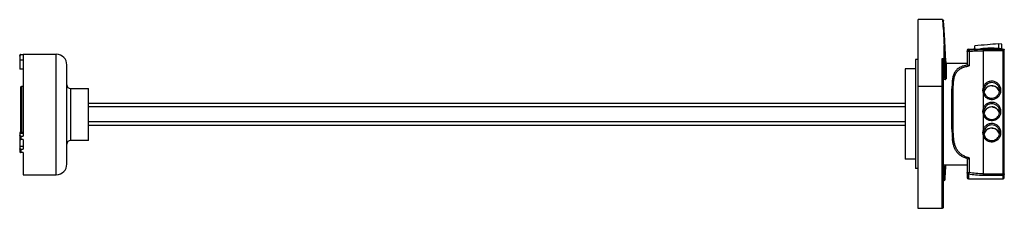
# Model space of a CAD drawing. Header units: millimetres. Extents: x 79 to 610, y 426 to 527.
import ezdxf

# ---------------------------------------------------------------- set-up
doc = ezdxf.new("R2010")
doc.units = ezdxf.units.MM
doc.header["$LTSCALE"] = 61.821587
doc.layers.get('0').update_dxf_attribs({"linetype": 'CONTINUOUS'})

msp = doc.modelspace()

# ---------------------------------------------------------------- linework, layer by layer
at = {"color": 7}
for p, q in [((576.51, 527.44), (563.43, 527.44)), ((563.43, 425.6), (563.43, 527.44)), ((577.63, 518.48), (577.62, 518.76)), ((577.63, 518.48), (577.63, 518.57)), ((577.85, 513.13), (577.82, 514.38)), ((589.83, 510.82), (589.83, 503.13)), ((590.53, 511.52), (593.26, 511.52)), ((590.53, 511.52), (590.53, 510.95)), ((590.86, 510.33), (590.86, 502.46)), ((593.9, 511.48), (593.9, 513.39)), ((609.81, 511.27), (598.43, 511.27)), ((598.43, 511.27), (598.43, 491.01)), ((609.13, 510.65), (598.43, 510.65)), ((608.52, 514.19), (606.62, 514.45)), ((606.62, 514.45), (606.62, 511.86)), ((607.86, 511.52), (609.83, 511.52)), ((608.52, 511.61), (608.52, 514.19)), ((609.13, 441.52), (609.13, 510.65)), ((609.83, 442.22), (609.83, 511.52)), ((79.33, 508.03), (79.33, 500.67)), ((79.33, 505.77), (81.13, 505.77)), ((79.93, 508.63), (79.93, 508.37)), ((79.93, 508.63), (81.13, 508.63)), ((81.13, 508.37), (79.93, 508.37)), ((81.13, 508.77), (81.13, 508.63)), ((81.13, 508.77), (99.03, 508.77)), ((81.13, 508.37), (81.13, 464.64)), ((99.03, 443.77), (99.03, 508.77)), ((563.43, 506.02), (561.93, 506.02)), ((561.93, 506.02), (561.93, 447.02)), ((576.43, 506.45), (577.38, 506.45)), ((576.43, 425.6), (576.43, 506.45)), ((576.92, 505.88), (577.38, 505.88)), ((576.93, 505.77), (576.93, 426.28)), ((577.38, 505.88), (577.38, 506.45)), ((578.42, 504.02), (589.83, 504.02)), ((578.42, 504.02), (578.42, 495.51)), ((81.13, 500.67), (79.33, 500.67)), ((104.73, 449.47), (104.73, 503.07)), ((561.93, 500.97), (556.33, 500.97)), ((556.33, 500.97), (556.33, 452.07)), ((577.93, 495.11), (576.93, 495.11)), ((79.83, 490.92), (79.83, 466.62)), ((80.23, 491.32), (80.23, 466.62)), ((81.13, 491.32), (80.23, 491.32)), ((106.73, 490.27), (106.73, 462.27)), ((106.73, 490.27), (116.43, 490.27)), ((116.43, 462.27), (116.43, 490.27)), ((576.43, 491.34), (563.43, 491.34)), ((581.63, 468.41), (581.63, 490.11)), ((582.33, 468.62), (582.33, 489.76)), ((598.83, 489.21), (598.83, 489.25)), ((598.93, 488.4), (599.09, 489)), ((599.09, 489.01), (599.09, 489)), ((607.27, 488.53), (607.33, 489.25)), ((598.43, 487.64), (598.43, 479.58)), ((116.43, 482.4), (556.33, 482.4)), ((556.33, 480.4), (116.43, 480.4)), ((598.83, 477.78), (598.83, 477.82)), ((598.93, 476.97), (599.09, 477.57)), ((599.09, 477.57), (599.09, 477.57)), ((607.27, 477.1), (607.33, 477.82)), ((116.43, 472.4), (556.33, 472.4)), ((598.43, 476.21), (598.43, 468.15)), ((556.33, 470.4), (116.43, 470.4)), ((79.33, 466.62), (79.33, 456.11)), ((81.13, 466.62), (79.33, 466.62)), ((81.13, 465.94), (79.33, 465.94)), ((79.93, 464.64), (79.93, 462.69)), ((79.93, 464.64), (81.13, 464.64)), ((81.13, 462.69), (79.93, 462.69)), ((81.13, 462.69), (81.13, 457.49)), ((116.43, 462.27), (106.73, 462.27)), ((598.43, 464.77), (598.43, 443.5)), ((598.83, 466.35), (598.83, 466.39)), ((598.93, 465.54), (599.09, 466.14)), ((599.09, 466.14), (599.09, 466.14)), ((607.27, 465.66), (607.33, 466.39)), ((81.13, 458.92), (79.33, 458.92)), ((79.93, 457.49), (79.93, 455.81)), ((79.93, 457.49), (81.13, 457.49)), ((81.13, 455.81), (79.93, 455.81)), ((81.13, 455.81), (81.13, 443.77)), ((561.93, 452.07), (556.33, 452.07)), ((589.83, 452.03), (589.83, 442.22)), ((590.86, 452.84), (590.86, 444.96)), ((563.43, 447.02), (561.93, 447.02)), ((576.93, 449.02), (589.83, 449.02)), ((81.13, 443.77), (99.03, 443.77)), ((576.92, 440.81), (577.38, 440.81)), ((577.38, 440.65), (576.93, 440.65)), ((577.38, 440.65), (577.38, 440.81)), ((590.53, 444.25), (590.53, 441.52)), ((590.53, 441.52), (609.13, 441.52)), ((598.43, 444.24), (609.13, 444.24)), ((598.43, 443.5), (609.13, 443.5)), ((576.43, 425.6), (563.43, 425.6))]:
    msp.add_line(p, q, dxfattribs=at)
for points in [[(577.63, 518.57), (577.37, 522.5), (577.03, 526.81)], [(599.09, 487.8), (598.89, 488.55), (598.83, 489.21)], [(599.09, 476.37), (598.89, 477.12), (598.83, 477.78)], [(599.09, 464.94), (598.89, 465.69), (598.83, 466.35)]]:
    msp.add_lwpolyline(points, dxfattribs=at)
for centre, radius, start, end in [((-2639.86, 336.65), 3222.63, 2.97703, 3.23941), ((388.56, 507.99), 189.36, 1.9315, 3.1743), ((419.98, 509.39), 157.43, 358.9294, 1.5088), ((419.75, 508.98), 158.16, 358.9338, 1.5026), ((590.53, 510.82), 0.7, 90, 180), ((99.03, 503.07), 5.7, 0, 90), ((576.44, 505.77), 0.493, 0.0264, 13.5057), ((-2349.53, 352.02), 2930.96, 2.79825, 3.00918), ((-2238.24, 357.08), 2820.05, 2.81371, 3.0279), ((80.23, 490.92), 0.4, 90, 180), ((106.73, 492.27), 2, 180, 270), ((603.24, 489.33), 5.1, 160.6687, 199.3313), ((603.04, 487.56), 4.21, 159.8618, 168.6923), ((603.08, 487.51), 4.27, 107.7774, 116.9108), ((603.08, 487.48), 4.3, 90.0493, 107.7166), ((603.08, 487.51), 4.28, 86.8957, 89.9997), ((603.12, 487.55), 4.21, 13.0139, 22.2453), ((603.13, 487.56), 4.2, 14.6463, 21.2087), ((603.15, 487.56), 4.18, 13.316, 14.6383), ((603.13, 487.56), 4.2, 10.9303, 13.3153), ((603.12, 487.55), 4.21, 9.6477, 13.0084), ((603.24, 477.89), 5.1, 160.6687, 199.3313), ((603.04, 476.12), 4.21, 159.8618, 168.6923), ((603.08, 476.08), 4.27, 107.7774, 116.9108), ((603.08, 476.05), 4.3, 90.0493, 107.7166), ((603.08, 476.07), 4.28, 86.8957, 89.9997), ((603.12, 476.12), 4.21, 13.0139, 22.2453), ((603.13, 476.12), 4.2, 14.6463, 21.2087), ((603.15, 476.13), 4.18, 13.316, 14.6383), ((603.13, 476.12), 4.2, 10.9303, 13.3153), ((603.12, 476.12), 4.21, 9.6477, 13.0084), ((603.24, 466.46), 5.1, 160.6687, 199.3313), ((603.08, 464.65), 4.27, 107.7774, 116.9108), ((603.08, 464.62), 4.3, 90.0493, 107.7166), ((603.08, 464.64), 4.28, 86.8957, 89.9997), ((106.73, 460.27), 2, 90, 180), ((603.04, 464.69), 4.21, 159.8618, 168.6923), ((603.12, 464.69), 4.21, 13.0139, 22.2453), ((603.13, 464.69), 4.2, 14.6463, 21.2087), ((603.15, 464.7), 4.18, 13.316, 14.6383), ((603.13, 464.69), 4.2, 10.9303, 13.3153), ((603.12, 464.69), 4.21, 9.6477, 13.0084), ((99.03, 449.47), 5.7, 270, 360), ((-291.41, 500.18), 870.81, 356.09116, 356.63201), ((-300.29, 501.37), 880.23, 356.07558, 356.59044), ((577.38, 441.15), 0.5, 270, 356.0723), ((590.53, 442.22), 0.7, 180, 270), ((609.13, 442.22), 0.7, 270, 360)]:
    msp.add_arc(centre, radius, start, end, dxfattribs=at)
msp.add_ellipse((602.83, 476.52), major_axis=(26.01, -26.1), ratio=0.896788, start_param=2.431149, end_param=2.513162, dxfattribs=at)
for points, knots in [([(576.51, 527.44), (576.58, 527.44), (576.73, 527.39), (576.89, 527.23), (576.99, 527.03), (577.02, 526.89), (577.03, 526.81)], [0, 0, 0, 0, 0.253311, 0.504272, 0.752799, 1, 1, 1, 1]), ([(576.51, 527.44), (576.61, 526.28), (577, 521.66), (577.26, 517.02), (577.35, 513.54)], [0, 0, 0, 0, 0.250305, 1, 1, 1, 1]), ([(577.35, 513.54), (577.47, 513.54), (577.72, 513.47), (577.85, 513.24), (577.85, 513.13)], [0, 0, 0, 0, 0.521989, 1, 1, 1, 1]), ([(590.86, 510.33), (590.74, 510.34), (590.57, 510.34), (590.34, 510.34), (590.18, 510.33), (590.04, 510.32), (589.93, 510.31), (589.87, 510.29), (589.83, 510.28), (589.83, 510.27)], [0, 0, 0, 0, 0.333668, 0.504362, 0.662891, 0.798879, 0.903659, 0.971048, 1, 1, 1, 1]), ([(589.96, 510.67), (590.03, 510.76), (590.2, 510.9), (590.42, 510.95), (590.53, 510.95)], [0, 0, 0, 0, 0.498471, 1, 1, 1, 1]), ([(598.43, 511.27), (597.07, 511.27), (594.43, 511.23), (591.8, 511.08), (590.53, 510.95)], [0, 0, 0, 0, 0.516635, 1, 1, 1, 1]), ([(590.53, 510.95), (590.62, 510.92), (590.78, 510.71), (590.84, 510.47), (590.86, 510.33)], [0, 0, 0, 0, 0.409316, 1, 1, 1, 1]), ([(590.86, 510.33), (592.07, 510.46), (594.6, 510.61), (597.13, 510.65), (598.43, 510.65)], [0, 0, 0, 0, 0.483784, 1, 1, 1, 1]), ([(595.55, 511.34), (595.11, 511.39), (594.34, 511.47), (593.58, 511.52), (593.26, 511.52)], [0, 0, 0, 0, 0.577854, 1, 1, 1, 1]), ([(606.62, 514.45), (604.65, 514.21), (600.41, 513.8), (596.17, 513.51), (593.9, 513.39)], [0, 0, 0, 0, 0.466282, 1, 1, 1, 1]), ([(598.32, 511.79), (598.12, 511.77), (597.77, 511.73), (597.29, 511.64), (596.92, 511.56), (596.72, 511.49), (596.65, 511.45)], [0, 0, 0, 0, 0.345732, 0.630586, 0.849509, 1, 1, 1, 1]), ([(602.83, 512), (602.01, 512), (600.51, 511.97), (599.01, 511.87), (598.32, 511.79)], [0, 0, 0, 0, 0.541978, 1, 1, 1, 1]), ([(598.38, 511.52), (599.12, 511.5), (600.75, 511.44), (603.24, 511.42), (605.65, 511.47), (607.18, 511.52), (607.86, 511.52)], [0, 0, 0, 0, 0.236731, 0.51598, 0.786737, 1, 1, 1, 1]), ([(606.62, 511.86), (606.34, 511.88), (605.07, 511.97), (603.81, 512), (602.83, 512)], [0, 0, 0, 0, 0.226597, 1, 1, 1, 1]), ([(608.01, 511.7), (607.91, 511.72), (607.45, 511.78), (606.99, 511.83), (606.62, 511.86)], [0, 0, 0, 0, 0.218631, 1, 1, 1, 1]), ([(608.52, 511.61), (608.48, 511.62), (608.31, 511.65), (608.15, 511.68), (608.01, 511.7)], [0, 0, 0, 0, 0.224901, 1, 1, 1, 1]), ([(608.83, 511.52), (608.81, 511.53), (608.71, 511.56), (608.6, 511.59), (608.52, 511.61)], [0, 0, 0, 0, 0.220309, 1, 1, 1, 1]), ([(609.81, 511.27), (609.77, 511.25), (609.68, 511.16), (609.52, 511.03), (609.33, 510.85), (609.2, 510.72), (609.13, 510.65)], [0, 0, 0, 0, 0.150581, 0.395807, 0.687442, 1, 1, 1, 1]), ([(609.83, 511.29), (609.83, 511.28), (609.82, 511.27), (609.81, 511.27), (609.81, 511.27)], [0, 0, 0, 0, 0.655094, 1, 1, 1, 1]), ([(79.93, 508.63), (79.85, 508.63), (79.69, 508.6), (79.49, 508.47), (79.36, 508.27), (79.33, 508.11), (79.33, 508.03)], [0, 0, 0, 0, 0.25002, 0.499978, 0.749948, 1, 1, 1, 1]), ([(79.33, 507.76), (79.33, 507.84), (79.36, 508), (79.49, 508.2), (79.69, 508.34), (79.85, 508.37), (79.93, 508.37)], [0, 0, 0, 0, 0.25008, 0.500065, 0.750016, 1, 1, 1, 1]), ([(576.92, 505.88), (576.88, 506.01), (576.74, 506.24), (576.54, 506.4), (576.43, 506.45)], [0, 0, 0, 0, 0.531345, 1, 1, 1, 1]), ([(577.38, 506.45), (577.5, 506.45), (577.74, 506.38), (577.87, 506.15), (577.88, 506.04)], [0, 0, 0, 0, 0.522251, 1, 1, 1, 1]), ([(577.88, 506.04), (577.88, 506.02), (577.83, 505.97), (577.66, 505.91), (577.5, 505.89), (577.38, 505.88)], [0, 0, 0, 0, 0.116434, 0.343431, 1, 1, 1, 1]), ([(590.06, 502.99), (589.65, 502.92), (588.85, 502.76), (587.37, 502.36), (585.73, 501.69), (584.11, 500.49), (582.95, 498.91), (582.23, 497.03), (581.83, 494.91), (581.65, 492.58), (581.63, 490.95), (581.63, 490.11)], [0, 0, 0, 0, 0.072054, 0.140095, 0.263986, 0.375606, 0.483484, 0.596411, 0.719542, 0.854293, 1, 1, 1, 1]), ([(582.33, 489.76), (582.33, 490.6), (582.35, 492.22), (582.53, 494.55), (582.94, 496.66), (583.67, 498.52), (584.85, 500.07), (586.5, 501.24), (588.55, 502.02), (590.06, 502.33), (590.86, 502.46)], [0, 0, 0, 0, 0.14545, 0.279992, 0.402866, 0.515479, 0.623213, 0.735157, 0.859647, 1, 1, 1, 1]), ([(589.83, 503.13), (589.83, 503.1), (589.91, 503.03), (590, 503.01), (590.06, 502.99)], [0, 0, 0, 0, 0.346745, 1, 1, 1, 1]), ([(590.06, 502.99), (590.13, 502.97), (590.27, 502.91), (590.55, 502.74), (590.74, 502.58), (590.86, 502.46)], [0, 0, 0, 0, 0.222026, 0.476923, 1, 1, 1, 1]), ([(577.93, 495.11), (578.05, 495.11), (578.25, 495.17), (578.39, 495.35), (578.42, 495.46), (578.42, 495.51)], [0, 0, 0, 0, 0.547473, 0.78378, 1, 1, 1, 1]), ([(607.96, 488.48), (608.06, 489.08), (608.04, 490.32), (607.34, 492.04), (606.07, 493.39), (604.38, 494.19), (602.53, 494.33), (600.74, 493.79), (599.27, 492.65), (598.64, 491.58), (598.43, 491.01)], [0, 0, 0, 0, 0.124616, 0.249325, 0.37428, 0.499491, 0.624834, 0.750121, 0.875188, 1, 1, 1, 1]), ([(603.08, 493.47), (602.65, 493.47), (601.78, 493.34), (600.61, 492.77), (599.66, 491.87), (599.23, 491.1), (599.09, 490.7)], [0, 0, 0, 0, 0.250526, 0.500759, 0.750575, 1, 1, 1, 1]), ([(607.33, 489.25), (607.33, 489.8), (607.11, 490.91), (606.16, 492.32), (604.75, 493.25), (603.63, 493.47), (603.08, 493.47)], [0, 0, 0, 0, 0.249326, 0.49904, 0.749315, 1, 1, 1, 1]), ([(576.93, 491.15), (576.93, 491.2), (576.81, 491.29), (576.64, 491.33), (576.5, 491.34), (576.43, 491.34)], [0, 0, 0, 0, 0.307943, 0.602279, 1, 1, 1, 1]), ([(582.33, 489.76), (582.33, 489.87), (582.14, 490.02), (581.89, 490.09), (581.72, 490.11), (581.63, 490.11)], [0, 0, 0, 0, 0.385678, 0.687209, 1, 1, 1, 1]), ([(598.43, 491.01), (598.51, 490.98), (598.67, 490.92), (598.85, 490.84), (598.97, 490.78), (599.03, 490.75), (599.07, 490.72), (599.09, 490.7), (599.09, 490.7)], [0, 0, 0, 0, 0.353156, 0.68463, 0.814625, 0.91121, 0.971436, 1, 1, 1, 1]), ([(598.43, 487.64), (598.61, 487.14), (599.15, 486.18), (600.38, 485.1), (601.89, 484.46), (603.53, 484.34), (605.12, 484.74), (606.49, 485.64), (607.5, 486.92), (607.86, 487.96), (607.96, 488.48)], [0, 0, 0, 0, 0.124746, 0.249711, 0.374896, 0.50019, 0.625442, 0.750518, 0.875352, 1, 1, 1, 1]), ([(607.05, 489.07), (606.89, 489.47), (606.46, 490.22), (605.5, 491.1), (604.33, 491.66), (603.04, 491.84), (601.75, 491.64), (600.59, 491.06), (599.65, 490.16), (599.23, 489.4), (599.09, 489)], [0, 0, 0, 0, 0.124596, 0.249499, 0.374677, 0.500021, 0.625358, 0.750525, 0.875396, 1, 1, 1, 1]), ([(599.09, 487.8), (599.24, 487.37), (599.71, 486.56), (600.76, 485.62), (602.06, 485.07), (603.46, 484.97), (604.83, 485.32), (606.01, 486.09), (606.88, 487.19), (607.19, 488.08), (607.27, 488.53)], [0, 0, 0, 0, 0.124653, 0.249598, 0.374848, 0.500244, 0.625583, 0.750683, 0.875464, 1, 1, 1, 1]), ([(603.31, 491.78), (603.71, 491.75), (604.5, 491.6), (605.58, 491.04), (606.46, 490.21), (606.87, 489.52), (607.02, 489.15)], [0, 0, 0, 0, 0.250505, 0.500714, 0.750561, 1, 1, 1, 1]), ([(599.09, 487.8), (599.08, 487.81), (599.06, 487.81), (599.03, 487.81), (598.96, 487.8), (598.84, 487.77), (598.66, 487.72), (598.51, 487.67), (598.43, 487.64)], [0, 0, 0, 0, 0.025135, 0.081461, 0.174938, 0.303099, 0.636279, 1, 1, 1, 1]), ([(607.96, 477.05), (608.06, 477.65), (608.04, 478.89), (607.34, 480.61), (606.07, 481.96), (604.38, 482.76), (602.53, 482.9), (600.74, 482.36), (599.27, 481.22), (598.64, 480.15), (598.43, 479.58)], [0, 0, 0, 0, 0.124616, 0.249325, 0.37428, 0.499491, 0.624834, 0.750121, 0.875188, 1, 1, 1, 1]), ([(598.43, 479.58), (598.51, 479.55), (598.67, 479.49), (598.85, 479.41), (598.97, 479.35), (599.03, 479.32), (599.07, 479.29), (599.09, 479.27), (599.09, 479.27)], [0, 0, 0, 0, 0.353156, 0.68463, 0.814625, 0.91121, 0.971436, 1, 1, 1, 1]), ([(603.08, 482.04), (602.65, 482.04), (601.78, 481.91), (600.61, 481.33), (599.66, 480.43), (599.23, 479.67), (599.09, 479.27)], [0, 0, 0, 0, 0.250526, 0.500759, 0.750575, 1, 1, 1, 1]), ([(607.05, 477.64), (606.89, 478.04), (606.46, 478.79), (605.5, 479.67), (604.33, 480.23), (603.04, 480.41), (601.75, 480.2), (600.59, 479.62), (599.65, 478.73), (599.23, 477.97), (599.09, 477.57)], [0, 0, 0, 0, 0.124596, 0.249499, 0.374677, 0.500021, 0.625358, 0.750525, 0.875396, 1, 1, 1, 1]), ([(607.33, 477.82), (607.33, 478.37), (607.11, 479.48), (606.16, 480.88), (604.75, 481.82), (603.63, 482.04), (603.08, 482.04)], [0, 0, 0, 0, 0.249326, 0.49904, 0.749315, 1, 1, 1, 1]), ([(603.31, 480.34), (603.71, 480.32), (604.5, 480.17), (605.58, 479.61), (606.46, 478.78), (606.87, 478.08), (607.02, 477.72)], [0, 0, 0, 0, 0.250505, 0.500714, 0.750561, 1, 1, 1, 1]), ([(598.43, 476.21), (598.61, 475.7), (599.15, 474.75), (600.38, 473.66), (601.89, 473.03), (603.53, 472.9), (605.12, 473.31), (606.49, 474.21), (607.5, 475.49), (607.86, 476.53), (607.96, 477.05)], [0, 0, 0, 0, 0.124746, 0.249711, 0.374896, 0.50019, 0.625442, 0.750518, 0.875352, 1, 1, 1, 1]), ([(599.09, 476.37), (599.08, 476.38), (599.06, 476.38), (599.03, 476.38), (598.96, 476.37), (598.84, 476.34), (598.66, 476.29), (598.51, 476.23), (598.43, 476.21)], [0, 0, 0, 0, 0.025135, 0.081461, 0.174938, 0.303099, 0.636279, 1, 1, 1, 1]), ([(599.09, 476.37), (599.24, 475.94), (599.71, 475.12), (600.76, 474.19), (602.06, 473.64), (603.46, 473.54), (604.83, 473.89), (606.01, 474.66), (606.88, 475.76), (607.19, 476.64), (607.27, 477.1)], [0, 0, 0, 0, 0.124653, 0.249598, 0.374848, 0.500244, 0.625583, 0.750683, 0.875464, 1, 1, 1, 1]), ([(581.63, 468.41), (581.8, 468.41), (582, 468.43), (582.21, 468.5), (582.29, 468.54), (582.33, 468.59), (582.33, 468.62)], [0, 0, 0, 0, 0.655619, 0.782524, 0.881034, 1, 1, 1, 1]), ([(581.63, 468.41), (581.63, 467.97), (581.64, 466.26), (581.71, 464.55), (581.84, 463.29)], [0, 0, 0, 0, 0.257723, 1, 1, 1, 1]), ([(582.53, 463.63), (582.49, 464.03), (582.36, 465.69), (582.33, 467.36), (582.33, 468.62)], [0, 0, 0, 0, 0.241815, 1, 1, 1, 1]), ([(607.96, 465.62), (608.06, 466.22), (608.04, 467.46), (607.34, 469.18), (606.07, 470.53), (604.38, 471.33), (602.53, 471.47), (600.74, 470.93), (599.27, 469.79), (598.64, 468.72), (598.43, 468.15)], [0, 0, 0, 0, 0.124616, 0.249325, 0.37428, 0.499491, 0.624834, 0.750121, 0.875188, 1, 1, 1, 1]), ([(598.43, 468.15), (598.51, 468.12), (598.67, 468.06), (598.85, 467.98), (598.97, 467.92), (599.03, 467.88), (599.07, 467.86), (599.09, 467.84), (599.09, 467.83)], [0, 0, 0, 0, 0.353156, 0.68463, 0.814625, 0.91121, 0.971436, 1, 1, 1, 1]), ([(603.08, 470.61), (602.65, 470.61), (601.78, 470.48), (600.61, 469.9), (599.66, 469), (599.23, 468.24), (599.09, 467.83)], [0, 0, 0, 0, 0.250526, 0.500759, 0.750575, 1, 1, 1, 1]), ([(607.05, 466.21), (606.89, 466.61), (606.46, 467.36), (605.5, 468.24), (604.33, 468.79), (603.04, 468.98), (601.75, 468.77), (600.59, 468.19), (599.65, 467.3), (599.23, 466.54), (599.09, 466.14)], [0, 0, 0, 0, 0.124596, 0.249499, 0.374677, 0.500021, 0.625358, 0.750525, 0.875396, 1, 1, 1, 1]), ([(607.33, 466.39), (607.33, 466.93), (607.11, 468.05), (606.16, 469.45), (604.75, 470.39), (603.63, 470.61), (603.08, 470.61)], [0, 0, 0, 0, 0.249326, 0.49904, 0.749315, 1, 1, 1, 1]), ([(603.31, 468.91), (603.71, 468.89), (604.5, 468.73), (605.58, 468.18), (606.46, 467.35), (606.87, 466.65), (607.02, 466.28)], [0, 0, 0, 0, 0.250505, 0.500714, 0.750561, 1, 1, 1, 1]), ([(79.93, 464.64), (79.85, 464.64), (79.71, 464.65), (79.51, 464.71), (79.37, 464.81), (79.33, 464.9), (79.33, 464.94)], [0, 0, 0, 0, 0.320379, 0.604295, 0.828602, 1, 1, 1, 1]), ([(79.33, 462.99), (79.33, 462.95), (79.37, 462.85), (79.51, 462.76), (79.71, 462.7), (79.85, 462.69), (79.93, 462.69)], [0, 0, 0, 0, 0.171238, 0.396008, 0.680107, 1, 1, 1, 1]), ([(582.53, 463.63), (582.5, 463.53), (582.26, 463.35), (582, 463.3), (581.84, 463.29)], [0, 0, 0, 0, 0.399413, 1, 1, 1, 1]), ([(590.06, 452.29), (589.43, 452.48), (588.22, 452.91), (586.57, 453.8), (585.16, 454.91), (584.02, 456.25), (583.14, 457.79), (582.51, 459.49), (582.08, 461.34), (581.91, 462.63), (581.84, 463.29)], [0, 0, 0, 0, 0.133959, 0.259881, 0.37971, 0.496818, 0.614998, 0.737304, 0.865467, 1, 1, 1, 1]), ([(590.86, 452.84), (590.22, 453.02), (589.01, 453.42), (587.33, 454.26), (585.9, 455.33), (584.73, 456.64), (583.84, 458.15), (583.2, 459.85), (582.77, 461.7), (582.6, 462.98), (582.53, 463.63)], [0, 0, 0, 0, 0.134086, 0.260235, 0.380063, 0.496955, 0.61482, 0.736962, 0.865181, 1, 1, 1, 1]), ([(598.43, 464.77), (598.61, 464.27), (599.15, 463.32), (600.38, 462.23), (601.89, 461.59), (603.53, 461.47), (605.12, 461.88), (606.49, 462.77), (607.5, 464.06), (607.86, 465.09), (607.96, 465.62)], [0, 0, 0, 0, 0.124746, 0.249711, 0.374896, 0.50019, 0.625442, 0.750518, 0.875352, 1, 1, 1, 1]), ([(599.09, 464.94), (599.08, 464.94), (599.06, 464.95), (599.03, 464.95), (598.96, 464.94), (598.84, 464.91), (598.66, 464.85), (598.51, 464.8), (598.43, 464.77)], [0, 0, 0, 0, 0.025135, 0.081461, 0.174938, 0.303099, 0.636279, 1, 1, 1, 1]), ([(599.09, 464.94), (599.24, 464.51), (599.71, 463.69), (600.76, 462.76), (602.06, 462.21), (603.46, 462.11), (604.83, 462.46), (606.01, 463.22), (606.88, 464.33), (607.19, 465.21), (607.27, 465.66)], [0, 0, 0, 0, 0.124653, 0.249598, 0.374848, 0.500244, 0.625583, 0.750683, 0.875464, 1, 1, 1, 1]), ([(79.93, 457.49), (79.85, 457.49), (79.71, 457.51), (79.51, 457.57), (79.37, 457.66), (79.33, 457.75), (79.33, 457.79)], [0, 0, 0, 0, 0.319896, 0.603992, 0.82876, 1, 1, 1, 1]), ([(79.33, 456.11), (79.33, 456.07), (79.37, 455.97), (79.51, 455.88), (79.71, 455.82), (79.85, 455.81), (79.93, 455.81)], [0, 0, 0, 0, 0.171394, 0.395706, 0.679628, 1, 1, 1, 1]), ([(590.06, 452.29), (590.03, 452.27), (589.92, 452.22), (589.83, 452.11), (589.83, 452.03)], [0, 0, 0, 0, 0.319793, 1, 1, 1, 1]), ([(590.06, 452.29), (590.21, 452.35), (590.48, 452.53), (590.74, 452.73), (590.86, 452.84)], [0, 0, 0, 0, 0.492061, 1, 1, 1, 1]), ([(577.38, 440.81), (577.44, 440.81), (577.56, 440.82), (577.72, 440.88), (577.84, 440.98), (577.88, 441.07), (577.88, 441.12)], [0, 0, 0, 0, 0.281825, 0.561429, 0.802868, 1, 1, 1, 1]), ([(589.83, 444.9), (589.83, 444.91), (589.87, 444.92), (589.93, 444.94), (590.04, 444.95), (590.18, 444.96), (590.34, 444.97), (590.57, 444.98), (590.74, 444.97), (590.86, 444.96)], [0, 0, 0, 0, 0.028952, 0.096341, 0.201121, 0.337108, 0.495637, 0.666331, 1, 1, 1, 1]), ([(590.53, 444.25), (590.35, 444.25), (590.08, 444.35), (589.87, 444.64), (589.83, 444.81), (589.83, 444.9)], [0, 0, 0, 0, 0.508929, 0.757279, 1, 1, 1, 1]), ([(590.86, 444.96), (590.84, 444.82), (590.78, 444.6), (590.65, 444.37), (590.57, 444.28), (590.53, 444.25)], [0, 0, 0, 0, 0.560343, 0.803487, 1, 1, 1, 1]), ([(590.53, 444.25), (591.79, 443.98), (594.42, 443.61), (597.07, 443.5), (598.43, 443.5)], [0, 0, 0, 0, 0.485403, 1, 1, 1, 1]), ([(598.43, 444.24), (597.12, 444.24), (594.58, 444.34), (592.06, 444.7), (590.86, 444.96)], [0, 0, 0, 0, 0.514177, 1, 1, 1, 1]), ([(609.13, 444.24), (609.22, 444.24), (609.38, 444.24), (609.58, 444.22), (609.7, 444.21), (609.77, 444.19), (609.81, 444.18), (609.83, 444.17), (609.83, 444.16)], [0, 0, 0, 0, 0.376491, 0.696317, 0.819718, 0.912447, 0.971881, 1, 1, 1, 1]), ([(609.83, 444.16), (609.83, 444.08), (609.79, 443.9), (609.63, 443.68), (609.4, 443.54), (609.22, 443.5), (609.13, 443.5)], [0, 0, 0, 0, 0.243265, 0.490488, 0.743278, 1, 1, 1, 1]), ([(576.93, 426.28), (576.93, 426.2), (576.91, 426.05), (576.82, 425.84), (576.67, 425.66), (576.51, 425.6), (576.43, 425.6)], [0, 0, 0, 0, 0.247118, 0.495344, 0.746264, 1, 1, 1, 1])]:
    msp.add_open_spline(points, degree=3, knots=knots, dxfattribs=at)
for points in [[(589.83, 510.27), (589.83, 510.41), (589.88, 510.56), (589.96, 510.67)], [(598.83, 489.25), (598.83, 489.74), (598.92, 490.24), (599.09, 490.7)], [(599.09, 489.01), (599.26, 489.49), (599.53, 489.94), (599.87, 490.33)], [(599.87, 490.33), (600.22, 490.73), (600.67, 491.07), (601.15, 491.32)], [(598.83, 477.82), (598.83, 478.31), (598.92, 478.81), (599.09, 479.27)], [(599.09, 477.57), (599.26, 478.05), (599.53, 478.51), (599.87, 478.89)], [(599.87, 478.89), (600.22, 479.3), (600.67, 479.64), (601.15, 479.89)], [(598.83, 466.39), (598.83, 466.88), (598.92, 467.37), (599.09, 467.83)], [(599.09, 466.14), (599.26, 466.62), (599.53, 467.08), (599.87, 467.46)], [(599.87, 467.46), (600.22, 467.87), (600.67, 468.21), (601.15, 468.45)]]:
    msp.add_open_spline(points, degree=3, dxfattribs=at)

doc.saveas('drawing.dxf')
